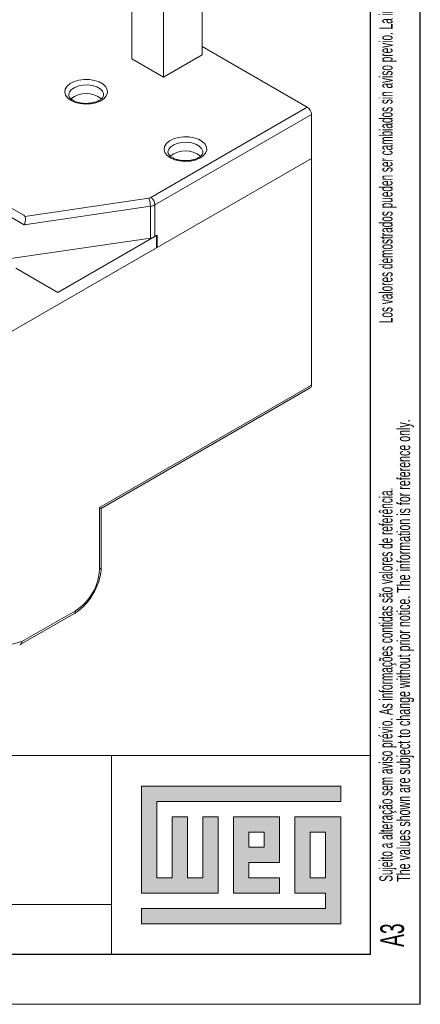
# Model space of a CAD drawing. Header units: millimetres. Extents: x 0 to 420, y 0 to 297.
# Tile 14 of 16: x 380 to 420, y 0 to 99. Entities that reach past the tile are written whole.
import ezdxf

# ---------------------------------------------------------------- set-up
doc = ezdxf.new("R2010")
doc.units = ezdxf.units.MM
doc.layers.add('FORMATO', color=7, linetype='Continuous')
doc.layers.add('LEGENDA', color=7, linetype='Continuous')
doc.styles.add('SLDTEXTSTYLE1', font='TXT', dxfattribs={"width": 0.605})
doc.styles.add('SLDTEXTSTYLE2', font='TXT', dxfattribs={"width": 0.569583})

# ---------------------------------------------------------------- blocks, each defined once
blk = doc.blocks.new('SW_NOTE_0')
at = {"color": 0, "linetype": 'Continuous', "lineweight": 0, "attachment_point": 1, "rotation": 90}
for s, insert, char_height, style in [('Sujeito a alteração sem aviso prévio. As informações contidas são valores de referência.                                                           Los valores demostrados pueden ser cambiados sin aviso previo. La información és de referencia solamente.', (-1.705, 0), 1.322917, 'SLDTEXTSTYLE2'), ('The values shown are subject to change without prior notice. The information is for reference only. ', (0.059, 0), 1.32292, 'SLDTEXTSTYLE1')]:
    blk.add_mtext(s, dxfattribs=dict(at, insert=insert, char_height=char_height, style=style))

msp = doc.modelspace()

# ---------------------------------------------------------------- hatches: boundary and pattern name
at = {"linetype": 'Continuous'}
msp.add_hatch(color=7, dxfattribs=at).paths.add_polyline_path([(391.99, 21.93), (391.99, 11.15), (399.69, 11.15), (399.69, 18.85), (398.15, 18.85), (398.15, 12.69), (396.61, 12.69), (396.61, 18.85), (395.07, 18.85), (395.07, 12.69), (393.53, 12.69), (393.53, 20.39), (412.01, 20.39), (412.01, 21.93)], flags=0)
h = msp.add_hatch(color=7, dxfattribs=at)
h.paths.add_polyline_path([(391.99, 8.07), (412.01, 8.07), (412.01, 18.85), (407.39, 18.85), (407.39, 11.15), (410.47, 11.15), (410.47, 9.61), (391.99, 9.61)], flags=0)
h.paths.add_polyline_path([(408.93, 17.31), (410.47, 17.31), (410.47, 12.69), (408.93, 12.69)], flags=0)
h = msp.add_hatch(color=7, dxfattribs=at)
h.paths.add_polyline_path([(405.85, 12.69), (402.77, 12.69), (402.77, 14.23), (405.85, 14.23), (405.85, 18.85), (401.23, 18.85), (401.23, 11.15), (405.85, 11.15)], flags=0)
h.paths.add_polyline_path([(404.31, 15.77), (402.77, 15.77), (402.77, 17.31), (404.31, 17.31)], flags=0)

# ---------------------------------------------------------------- linework, layer by layer
at = {"color": 7, "linetype": 'Continuous', "lineweight": 15}
for p, q in [((391.034, 107.803), (391.034, 94.983)), ((394.216, 105.966), (394.216, 93.146)), ((398.105, 95.391), (398.105, 101.972)), ((398.105, 96.208), (408.641, 90.125)), ((391.034, 94.983), (394.216, 93.146)), ((394.216, 93.146), (398.105, 95.391)), ((392.925, 81.053), (408.641, 90.125)), ((409.066, 89.391), (393.349, 80.318)), ((409.066, 89.391), (409.066, 84.981)), ((358.861, 55.999), (409.066, 84.981)), ((409.066, 84.981), (393.58, 76.042)), ((409.066, 84.981), (409.066, 62.2)), ((377.945, 80.555), (380.177, 79.266)), ((392.89, 80.167), (380.224, 78.296)), ((380.291, 79.154), (392.741, 80.992)), ((392.89, 76.982), (392.89, 80.167)), ((393.349, 80.318), (393.349, 77.133)), ((380.224, 78.296), (377.953, 79.608)), ((393.509, 77.226), (383.61, 71.511)), ((393.58, 77.266), (393.349, 77.133)), ((393.509, 76.001), (393.509, 77.226)), ((393.58, 76.042), (393.58, 77.266)), ((378.419, 74.845), (392.89, 76.982)), ((358.932, 56.04), (393.509, 76.001)), ((393.509, 76.082), (393.58, 76.042)), ((383.61, 71.511), (379.367, 73.961)), ((387.782, 49.913), (409.066, 62.2)), ((387.957, 49.811), (408.941, 61.925)), ((387.782, 43.707), (387.782, 49.913)), ((387.957, 43.952), (387.957, 49.811)), ((379.825, 36.135), (385.253, 39.268)), ((379.989, 36.432), (385.377, 39.543)), ((373.244, 34.626), (379.989, 36.432))]:
    msp.add_line(p, q, dxfattribs=at)
at = {"color": 7, "linetype": 'Continuous', "lineweight": 0}
for p, q in [((412.01, 21.93), (391.99, 21.93)), ((391.99, 21.93), (391.99, 11.15)), ((412.01, 20.39), (412.01, 21.93)), ((393.53, 20.39), (412.01, 20.39)), ((393.53, 12.69), (393.53, 20.39)), ((396.61, 18.85), (395.07, 18.85)), ((395.07, 18.85), (395.07, 12.69)), ((396.61, 12.69), (396.61, 18.85)), ((399.69, 18.85), (398.15, 18.85)), ((398.15, 18.85), (398.15, 12.69)), ((399.69, 11.15), (399.69, 18.85)), ((405.85, 18.85), (401.23, 18.85)), ((401.23, 18.85), (401.23, 11.15)), ((405.85, 14.23), (405.85, 18.85)), ((412.01, 18.85), (407.39, 18.85)), ((407.39, 18.85), (407.39, 11.15)), ((412.01, 8.07), (412.01, 18.85)), ((402.77, 17.31), (404.31, 17.31)), ((402.77, 15.77), (402.77, 17.31)), ((404.31, 17.31), (404.31, 15.77)), ((408.93, 12.69), (408.93, 17.31)), ((408.93, 17.31), (410.47, 17.31)), ((410.47, 17.31), (410.47, 12.69)), ((404.31, 15.77), (402.77, 15.77)), ((402.77, 14.23), (405.85, 14.23)), ((402.77, 12.69), (402.77, 14.23)), ((395.07, 12.69), (393.53, 12.69)), ((398.15, 12.69), (396.61, 12.69)), ((405.85, 12.69), (402.77, 12.69)), ((405.85, 11.15), (405.85, 12.69)), ((410.47, 12.69), (408.93, 12.69)), ((391.99, 11.15), (399.69, 11.15)), ((401.23, 11.15), (405.85, 11.15)), ((407.39, 11.15), (410.47, 11.15)), ((410.47, 11.15), (410.47, 9.61)), ((391.99, 9.61), (391.99, 8.07)), ((410.47, 9.61), (391.99, 9.61)), ((391.99, 8.07), (412.01, 8.07))]:
    msp.add_line(p, q, dxfattribs=at)
at = {"color": 7, "linetype": 'Continuous', "lineweight": 15, "flags": 128}
for points in [[(384.918, 90.799), (384.588, 91.045), (384.374, 91.33), (384.289, 91.638), (384.34, 91.947), (384.522, 92.24), (384.825, 92.497), (385.23, 92.703), (385.71, 92.844), (386.236, 92.912), (386.774, 92.903), (387.292, 92.816), (387.756, 92.657), (388.137, 92.437), (388.411, 92.17), (388.562, 91.871), (388.579, 91.56), (388.461, 91.256), (388.216, 90.979), (387.86, 90.746), (387.414, 90.571), (386.907, 90.465), (386.371, 90.436), (385.838, 90.485), (385.344, 90.608), (384.918, 90.799)], [(388.188, 91.353), (388.179, 91.453), (388.066, 91.721), (387.833, 91.96), (387.496, 92.155), (387.08, 92.29), (386.617, 92.355), (386.141, 92.346), (385.687, 92.262), (385.288, 92.111), (384.975, 91.904), (384.77, 91.656), (384.689, 91.385), (384.688, 91.333)], [(394.888, 85.043), (394.558, 85.289), (394.344, 85.575), (394.259, 85.882), (394.31, 86.192), (394.493, 86.484), (394.796, 86.742), (395.2, 86.948), (395.68, 87.089), (396.206, 87.157), (396.745, 87.147), (397.262, 87.06), (397.726, 86.902), (398.107, 86.682), (398.382, 86.414), (398.532, 86.115), (398.549, 85.804), (398.431, 85.501), (398.187, 85.223), (397.83, 84.99), (397.384, 84.815), (396.877, 84.71), (396.341, 84.68), (395.809, 84.729), (395.314, 84.853), (394.888, 85.043)], [(398.158, 85.598), (398.149, 85.698), (398.036, 85.965), (397.803, 86.205), (397.466, 86.399), (397.05, 86.534), (396.587, 86.599), (396.111, 86.59), (395.657, 86.507), (395.258, 86.356), (394.945, 86.148), (394.74, 85.9), (394.659, 85.629), (394.659, 85.577)]]:
    msp.add_lwpolyline(points, dxfattribs=at)
at = {"color": 7, "linetype": 'Continuous', "lineweight": 15}
for centre, radius, start, end in [((386.439, 89.095), 2.4, 50.88824, 129.38296), ((408.144, 89.349), 0.922, 2.6055, 57.39461), ((396.409, 83.34), 2.4, 50.88825, 129.38295), ((392.673, 81.511), 0.524, 277.56468, 298.85187), ((390.504, 80.163), 2.386, 0.08903, 20.33385), ((392.718, 81.464), 1.309, 277.56444, 298.85177), ((392.428, 80.276), 0.922, 2.6055, 57.39461), ((392.718, 78.28), 1.309, 277.56444, 298.85177), ((408.777, 62.165), 0.291, 304.43271, 6.87947), ((382.562, 43.945), 5.225, 302.60549, 357.39453), ((387.657, 43.982), 0.302, 294.3748, 354.30535), ((385.083, 39.511), 0.296, 305.01473, 6.29733)]:
    msp.add_arc(centre, radius, start, end, dxfattribs=at)
for centre, major_axis, ratio, start_param, end_param in [((379.4, 79.022), (0.903, 0.088), 0.387154, 0.127672, 0.496459), ((380.075, 78.632), (0.118, 0.619), 0.377893, 4.212824, 5.783621), ((387.357, 50.158), (0.6, -0.346), 0.00007, 6.283145, 7.068624), ((379.564, 36.677), (-0.231, 0.557), 0.646908, 3.056622, 4.012043)]:
    msp.add_ellipse(centre, major_axis=major_axis, ratio=ratio, start_param=start_param, end_param=end_param, dxfattribs=at)
for points, knots in [([(385.118, 90.819), (385.071, 90.848), (384.937, 90.931), (384.784, 91.082), (384.699, 91.231), (384.696, 91.306), (384.694, 91.34)], [0, 0, 0, 0, 0.15824, 0.45966, 0.762836, 1, 1, 1, 1]), ([(388.184, 91.351), (388.181, 91.305), (388.175, 91.217), (388.062, 91.044), (387.852, 90.863), (387.54, 90.7), (387.159, 90.58), (386.729, 90.512), (386.278, 90.502), (385.839, 90.554), (385.433, 90.66), (385.223, 90.766), (385.118, 90.819)], [0, 0, 0, 0, 0.104371, 0.199097, 0.301098, 0.399793, 0.498667, 0.598627, 0.699368, 0.800266, 0.900447, 1, 1, 1, 1]), ([(395.088, 85.063), (395.042, 85.092), (394.907, 85.176), (394.755, 85.326), (394.669, 85.475), (394.666, 85.551), (394.665, 85.584)], [0, 0, 0, 0, 0.15824, 0.45966, 0.762836, 1, 1, 1, 1]), ([(398.154, 85.595), (398.151, 85.549), (398.145, 85.461), (398.033, 85.288), (397.822, 85.107), (397.51, 84.944), (397.129, 84.824), (396.7, 84.756), (396.248, 84.747), (395.809, 84.799), (395.403, 84.905), (395.193, 85.01), (395.088, 85.063)], [0, 0, 0, 0, 0.104371, 0.199097, 0.301098, 0.399793, 0.498667, 0.598627, 0.699369, 0.800266, 0.900447, 1, 1, 1, 1]), ([(385.253, 39.268), (385.344, 39.324), (385.601, 39.481), (386.012, 39.811), (386.466, 40.272), (386.878, 40.798), (387.236, 41.371), (387.533, 41.977), (387.759, 42.6), (387.903, 43.212), (387.954, 43.662), (387.957, 43.9), (387.957, 43.952)], [0, 0, 0, 0, 0.061792, 0.176407, 0.290672, 0.404545, 0.518173, 0.631835, 0.745789, 0.860343, 0.969516, 1, 1, 1, 1])]:
    msp.add_open_spline(points, degree=3, knots=knots, dxfattribs=at)
at = {"layer": 'FORMATO'}
for p, q in [((420, 0), (420, 297)), ((415, 5), (415, 287)), ((415, 5), (19.916, 5))]:
    msp.add_line(p, q, dxfattribs=at)
at = {"layer": 'FORMATO', "lineweight": 0}
for p, q in [((235, 25.012), (415, 25.012)), ((389, 25), (389, 5)), ((263.916, 10), (389, 10.017)), ((0, 0), (420, 0))]:
    msp.add_line(p, q, dxfattribs=at)

# ---------------------------------------------------------------- block references
at = {"color": 7, "linetype": 'Continuous', "lineweight": 0}
msp.add_blockref('SW_NOTE_0', (417.595, 12.311), dxfattribs=at)

# ---------------------------------------------------------------- texts
at = {"layer": 'FORMATO', "insert": (368.958, 8.523), "char_height": 1.9, "attachment_point": 1, "style": 'SLDTEXTSTYLE1'}
msp.add_mtext('mm [inches]', dxfattribs=at)
at = {"layer": 'LEGENDA', "insert": (415.983, 5.232), "char_height": 2.3813, "attachment_point": 1, "rotation": 90, "style": 'SLDTEXTSTYLE1'}
msp.add_mtext(' A3', dxfattribs=at)

doc.saveas('drawing.dxf')
